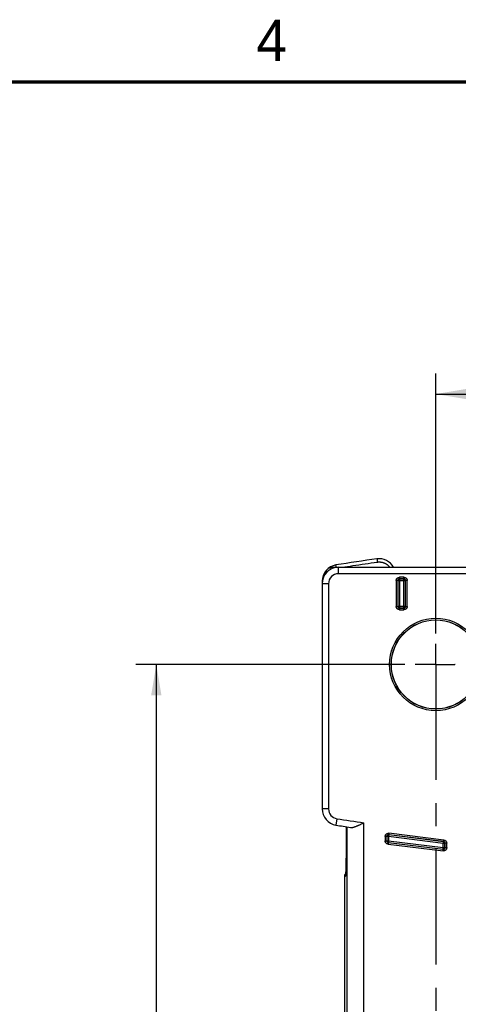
# Model space of a CAD drawing. Header units: inches. Extents: x 0 to 34, y 0 to 22.
# Tile 43 of 47: x 17.6 to 20.2, y 15.9 to 21.9. Entities that reach past the tile are written whole.
import ezdxf

# ---------------------------------------------------------------- set-up
doc = ezdxf.new("R2010")
doc.units = ezdxf.units.IN
doc.header["$LTSCALE"] = 1.87
doc.header["$MEASUREMENT"] = 0
doc.linetypes.add('CENTER', pattern=[0.6, 0.375, -0.075, 0.075, -0.075])
doc.layers.get('0').update_dxf_attribs({"linetype": 'CONTINUOUS'})
doc.layers.add('DEFAULT_1', color=7, linetype='CENTER')
doc.layers.add('DIMENSIONS', color=7, linetype='CONTINUOUS')
doc.styles.get("Standard").update_dxf_attribs({"font": 'txt', "width": 0.8})
doc.dimstyles.new('DIMSTYLE_1', dxfattribs={"dimtxt": 0.125, "dimasz": 0.1875, "dimexe": 0.18, "dimexo": 0.0625, "dimgap": 0.09, "dimtad": 0, "dimtih": 1, "dimtoh": 1, "dimdec": 3, "dimzin": 4, "dimdsep": 46, "dimtxsty": 'STANDARD', "dimblk": '_FILLED', "dimblk1": '_FILLED', "dimblk2": '_FILLED', "dimcen": 0.09, "dimadec": 0, "dimazin": 0, "dimtp": 0.01, "dimtm": 0.01, "dimtfac": 1, "dimtdec": 3, "dimtofl": 0, "dimtmove": 0, "dimatfit": 3, "dimldrblk": '_FILLED', "dimfxl": 1, "dimtolj": 1, "dimtzin": 4, "dimarcsym": 0})

# ---------------------------------------------------------------- blocks, each defined once
blk = doc.blocks.new('_FILLED')
at = {"color": 0, "linetype": 'BYBLOCK'}
blk.add_solid([(0, 0), (-1, 0.167), (-1, -0.167)], dxfattribs=at)
blk = doc.blocks.new('*D5')
at = {"layer": 'DIMENSIONS', "color": 2, "linetype": 'CONTINUOUS'}
for p, q in [((19.9007, 17.9614), (18.2641, 17.9614)), ((18.3891, 17.9614), (18.3891, 15.1689)), ((18.3891, 12.0687), (18.3891, 14.5127)), ((19.9006, 12.0687), (18.2641, 12.0687))]:
    blk.add_line(p, q, dxfattribs=at)
at = {"layer": 'DIMENSIONS', "color": 2, "linetype": 'CONTINUOUS', "xscale": 0.1875, "yscale": 0.1875, "zscale": 0.1875}
for p, rotation in [((18.3891, 17.9614), 90), ((18.3891, 12.0687), 270)]:
    blk.add_blockref('_FILLED', p, dxfattribs=dict(at, rotation=rotation))
at = {"layer": 'DIMENSIONS', "color": 2, "linetype": 'CONTINUOUS', "width": 0.8}
for s, p in [('5.893', (17.6766, 14.9814)), ('[', (18.3016, 14.9814)), ('149.67', (18.4016, 14.9814)), (']', (19.0016, 14.9814)), ('RUBBER FEET', (17.8391, 14.7627)), ('(OPTIONAL)', (17.8891, 14.5752))]:
    blk.add_text(s, height=0.125, dxfattribs=at).set_placement(p)
blk = doc.blocks.new('*D6')
at = {"layer": 'DIMENSIONS', "color": 2, "linetype": 'CONTINUOUS'}
for p, q in [((20.0883, 18.149), (20.0883, 19.7288)), ((22.4505, 18.149), (22.4505, 19.7288)), ((20.0883, 19.6038), (20.6931, 19.6038)), ((22.4505, 19.6038), (21.9181, 19.6038))]:
    blk.add_line(p, q, dxfattribs=at)
at = {"layer": 'DIMENSIONS', "color": 2, "linetype": 'CONTINUOUS', "xscale": 0.1875, "yscale": 0.1875, "zscale": 0.1875, "rotation": 180}
blk.add_blockref('_FILLED', (20.0883, 19.6038), dxfattribs=at)
at = {"layer": 'DIMENSIONS', "color": 2, "linetype": 'CONTINUOUS', "xscale": 0.1875, "yscale": 0.1875, "zscale": 0.1875}
blk.add_blockref('_FILLED', (22.4505, 19.6038), dxfattribs=at)
at = {"layer": 'DIMENSIONS', "color": 2, "linetype": 'CONTINUOUS', "width": 0.8}
for s, p in [('[', (21.4181, 19.5413)), (']', (21.7181, 19.5413)), ('2.362', (20.7931, 19.5413)), ('60', (21.5181, 19.5413)), ('RUBBER FEET', (20.7556, 19.3225))]:
    blk.add_text(s, height=0.125, dxfattribs=at).set_placement(p)

msp = doc.modelspace()

# ---------------------------------------------------------------- linework, layer by layer
at = {"color": 7, "linetype": 'CONTINUOUS'}
for p, q in [((19.4443, 18.5519), (19.4957, 18.5519)), ((19.4971, 18.5126), (19.4971, 18.5519)), ((19.4971, 18.5519), (23.0416, 18.5519)), ((21.0134, 18.5126), (19.4971, 18.5126)), ((19.8679, 18.4908), (19.8679, 18.4808)), ((19.8947, 18.4908), (19.8679, 18.4908)), ((19.8685, 18.4803), (19.8679, 18.4808)), ((19.8947, 18.4808), (19.8679, 18.4808)), ((19.8685, 18.4803), (19.8685, 18.3047)), ((19.8942, 18.4803), (19.8685, 18.4803)), ((19.8942, 18.4803), (19.8947, 18.4808)), ((19.8942, 18.3047), (19.8942, 18.4803)), ((19.8947, 18.4808), (19.8947, 18.4908)), ((19.3971, 18.467), (19.3971, 17.0843)), ((19.3982, 18.467), (19.3971, 18.467)), ((19.4364, 18.4519), (19.3971, 18.4519)), ((19.4364, 18.4519), (19.4364, 17.0843)), ((19.8479, 18.4708), (19.8479, 18.3142)), ((19.8579, 18.4708), (19.8479, 18.4708)), ((19.8579, 18.4708), (19.8579, 18.3142)), ((19.8585, 18.4703), (19.8579, 18.4708)), ((19.8585, 18.4703), (19.8585, 18.3147)), ((19.9042, 18.4703), (19.8585, 18.4703)), ((19.9042, 18.4703), (19.9047, 18.4708)), ((19.9042, 18.3147), (19.9042, 18.4703)), ((19.9047, 18.3142), (19.9047, 18.4708)), ((19.9147, 18.4708), (19.9047, 18.4708)), ((19.9147, 18.3142), (19.9147, 18.4708)), ((19.8479, 18.3142), (19.8579, 18.3142)), ((19.8585, 18.3147), (19.8579, 18.3142)), ((19.8585, 18.3147), (19.9042, 18.3147)), ((19.8685, 18.3047), (19.8679, 18.3042)), ((19.8679, 18.3042), (19.8679, 18.2942)), ((19.8679, 18.3042), (19.8947, 18.3042)), ((19.8685, 18.3047), (19.8942, 18.3047)), ((19.8942, 18.3047), (19.8947, 18.3042)), ((19.8947, 18.2942), (19.8947, 18.3042)), ((19.9042, 18.3147), (19.9047, 18.3142)), ((19.9047, 18.3142), (19.9147, 18.3142)), ((19.8679, 18.2942), (19.8947, 18.2942)), ((19.4364, 17.0843), (19.3971, 17.0843)), ((19.4875, 17.0244), (19.4813, 16.9856)), ((19.6502, 15.7668), (19.6502, 16.9996)), ((19.5435, 16.9758), (19.5435, 16.8616)), ((19.5451, 16.9756), (19.5451, 16.8616)), ((19.5502, 15.766), (19.5502, 16.9748)), ((19.8027, 16.9257), (19.8015, 16.9157)), ((19.8034, 16.9362), (19.8022, 16.9262)), ((19.8027, 16.9257), (19.8022, 16.9262)), ((20.1361, 16.8853), (19.8022, 16.9262)), ((20.1355, 16.8848), (19.8027, 16.9257)), ((20.1373, 16.8952), (19.8034, 16.9362)), ((19.5435, 16.8695), (19.5451, 16.8695)), ((19.5451, 16.8695), (19.5451, 16.8695)), ((19.781, 16.9163), (19.781, 16.8897)), ((19.791, 16.9163), (19.781, 16.9163)), ((19.781, 16.8897), (19.791, 16.8897)), ((19.791, 16.9163), (19.791, 16.8897)), ((19.7915, 16.9157), (19.791, 16.9163)), ((19.7915, 16.8902), (19.791, 16.8897)), ((19.7915, 16.9157), (19.7915, 16.8902)), ((19.8015, 16.9157), (19.7915, 16.9157)), ((19.7915, 16.8902), (19.8015, 16.8902)), ((19.7998, 16.8798), (19.7986, 16.8699)), ((19.7986, 16.8699), (20.1324, 16.8289)), ((19.8003, 16.8803), (19.7998, 16.8798)), ((19.7998, 16.8798), (20.1336, 16.8388)), ((19.8015, 16.8902), (19.8003, 16.8803)), ((19.8003, 16.8803), (20.1331, 16.8394)), ((19.8015, 16.9157), (19.8015, 16.8902)), ((20.1343, 16.8749), (19.8015, 16.9157)), ((19.8015, 16.8902), (20.1343, 16.8493)), ((20.1343, 16.8749), (20.1355, 16.8848)), ((20.1343, 16.8493), (20.1343, 16.8749)), ((20.1443, 16.8749), (20.1343, 16.8749)), ((20.1355, 16.8848), (20.1361, 16.8853)), ((20.1361, 16.8853), (20.1373, 16.8952)), ((20.1443, 16.8749), (20.1448, 16.8753)), ((20.1443, 16.8493), (20.1443, 16.8749)), ((20.1448, 16.8488), (20.1448, 16.8753)), ((20.1548, 16.8753), (20.1448, 16.8753)), ((20.1548, 16.8488), (20.1548, 16.8753)), ((19.5433, 16.817), (19.5432, 16.8042)), ((19.5434, 16.8307), (19.5433, 16.817)), ((19.5435, 16.8616), (19.5434, 16.8456)), ((19.5434, 16.8456), (19.5434, 16.8307)), ((19.5449, 16.817), (19.5448, 16.8042)), ((19.545, 16.8308), (19.5449, 16.817)), ((19.5451, 16.8616), (19.545, 16.8456)), ((19.545, 16.8456), (19.545, 16.8308)), ((20.1324, 16.8289), (20.1336, 16.8388)), ((20.1331, 16.8394), (20.1343, 16.8493)), ((20.1331, 16.8394), (20.1336, 16.8388)), ((20.1343, 16.8493), (20.1443, 16.8493)), ((20.1443, 16.8493), (20.1448, 16.8488)), ((20.1448, 16.8488), (20.1548, 16.8488)), ((19.5423, 16.7459), (19.5421, 16.7387)), ((19.5424, 16.7537), (19.5423, 16.7459)), ((19.5426, 16.7623), (19.5424, 16.7537)), ((19.5428, 16.7715), (19.5426, 16.7623)), ((19.5429, 16.7816), (19.5428, 16.7715)), ((19.543, 16.7924), (19.5429, 16.7816)), ((19.5432, 16.8042), (19.543, 16.7924)), ((19.5439, 16.7459), (19.5437, 16.7387)), ((19.544, 16.7537), (19.5439, 16.7459)), ((19.5442, 16.7623), (19.544, 16.7537)), ((19.5444, 16.7715), (19.5442, 16.7623)), ((19.5445, 16.7816), (19.5444, 16.7715)), ((19.5446, 16.7925), (19.5445, 16.7816)), ((19.5448, 16.8042), (19.5446, 16.7925)), ((19.5403, 16.6912), (19.5402, 16.69)), ((19.5405, 16.6936), (19.5403, 16.6912)), ((19.5406, 16.6963), (19.5405, 16.6936)), ((19.5408, 16.6994), (19.5406, 16.6963)), ((19.5409, 16.7028), (19.5408, 16.6994)), ((19.5412, 16.7086), (19.5409, 16.7028)), ((19.5414, 16.7154), (19.5412, 16.7086)), ((19.5417, 16.7232), (19.5414, 16.7154)), ((19.5419, 16.7321), (19.5417, 16.7232)), ((19.5419, 16.6912), (19.5418, 16.6892)), ((19.5421, 16.7387), (19.5419, 16.7321)), ((19.5421, 16.6936), (19.5419, 16.6912)), ((19.5422, 16.6963), (19.5421, 16.6936)), ((19.5424, 16.6994), (19.5422, 16.6963)), ((19.5425, 16.7028), (19.5424, 16.6994)), ((19.5428, 16.7086), (19.5425, 16.7028)), ((19.543, 16.7154), (19.5428, 16.7086)), ((19.5433, 16.7232), (19.543, 16.7154)), ((19.5436, 16.7321), (19.5433, 16.7232)), ((19.5437, 16.7387), (19.5436, 16.7321)), ((19.5349, 16.6764), (19.54, 16.6765)), ((19.5349, 15.7306), (19.5349, 16.6764))]:
    msp.add_line(p, q, dxfattribs=at)
at = {"color": 7, "linetype": 'CONTINUOUS', "const_width": 0.02}
msp.add_lwpolyline([(33.5, 21.5), (0.5, 21.5)], dxfattribs=at)
at = {"color": 7, "linetype": 'CONTINUOUS'}
msp.add_lwpolyline([(19.5418, 16.6892), (19.5416, 16.6874), (19.5416, 16.6866), (19.5415, 16.6858), (19.5414, 16.6852), (19.5414, 16.6846), (19.5413, 16.684), (19.5413, 16.6836), (19.5412, 16.6831), (19.5412, 16.6828), (19.5411, 16.6825), (19.5411, 16.6823), (19.5411, 16.6821), (19.5411, 16.682), (19.5411, 16.682)], dxfattribs=at)
for radius in [0.2808, 0.2708, 0.2701]:
    msp.add_circle((20.0883, 17.9614), radius, dxfattribs=at)
for centre, radius, start, end in [((21.2694, 7.3933), 11.3146, 97.81592, 99.09287), ((19.7443, 18.5037), 0.1, 28.81656, 97.81592), ((19.4971, 18.467), 0.1, 99.09287, 180), ((19.4971, 18.4519), 0.1, 90, 180), ((19.4971, 18.4519), 0.0607, 90, 180), ((19.4971, 17.0843), 0.1, 180, 260.90699), ((19.4971, 17.0843), 0.0607, 180, 260.90699), ((21.2694, 28.1578), 11.3144, 260.90699, 261.3655), ((21.2694, 28.1578), 11.2751, 260.90699, 261.74345)]:
    msp.add_arc(centre, radius, start, end, dxfattribs=at)
for points, knots in [([(19.7307, 18.6028), (19.7307, 18.6028), (19.7307, 18.6026), (19.7308, 18.6024), (19.7308, 18.6019), (19.7309, 18.6013), (19.731, 18.6005), (19.7312, 18.5995), (19.7313, 18.5984), (19.7315, 18.5971), (19.7317, 18.5957), (19.7319, 18.5941), (19.7321, 18.5925), (19.7324, 18.5908), (19.7326, 18.589), (19.7329, 18.5871), (19.7331, 18.5853), (19.7333, 18.584), (19.7334, 18.5833)], [0, 0, 0, 0, 0.004798, 0.019133, 0.042871, 0.075791, 0.117582, 0.16785, 0.226124, 0.291852, 0.364417, 0.443136, 0.527266, 0.616015, 0.708548, 0.803992, 0.901449, 1, 1, 1, 1]), ([(19.4466, 18.5439), (19.4464, 18.5446), (19.4461, 18.5457), (19.4456, 18.5473), (19.4452, 18.5487), (19.4449, 18.5498), (19.4446, 18.5507), (19.4445, 18.5513), (19.4443, 18.5517), (19.4443, 18.5519), (19.4443, 18.5519)], [0, 0, 0, 0, 0.23118, 0.433136, 0.605186, 0.746708, 0.857256, 0.936473, 0.984105, 1, 1, 1, 1]), ([(19.4466, 18.544), (19.4467, 18.5432), (19.4469, 18.5415), (19.4471, 18.5397), (19.4472, 18.5387), (19.4472, 18.5386)], [0, 0, 0, 0, 0.43762, 0.926455, 1, 1, 1, 1]), ([(19.4466, 18.5439), (19.4468, 18.5433), (19.4472, 18.5422), (19.4477, 18.5406), (19.448, 18.5396), (19.4481, 18.5391)], [0, 0, 0, 0, 0.369169, 0.721608, 1, 1, 1, 1]), ([(19.4569, 18.5519), (19.4568, 18.5519), (19.4565, 18.5518), (19.4563, 18.5513), (19.4562, 18.5506), (19.4561, 18.5497), (19.4561, 18.5489), (19.4561, 18.5485)], [0, 0, 0, 0, 0.093562, 0.222026, 0.41155, 0.670512, 1, 1, 1, 1]), ([(19.4561, 18.5485), (19.4561, 18.548), (19.4561, 18.5468), (19.4561, 18.545), (19.4561, 18.5438), (19.4561, 18.5432)], [0, 0, 0, 0, 0.297014, 0.647894, 1, 1, 1, 1]), ([(19.4649, 18.5466), (19.4645, 18.5468), (19.4635, 18.5472), (19.4619, 18.5478), (19.46, 18.5482), (19.458, 18.5485), (19.4567, 18.5485), (19.4561, 18.5485)], [0, 0, 0, 0, 0.141575, 0.355374, 0.569848, 0.784796, 1, 1, 1, 1]), ([(19.4689, 18.5479), (19.4685, 18.5481), (19.4677, 18.5488), (19.4662, 18.5496), (19.4645, 18.5505), (19.4626, 18.5511), (19.4608, 18.5516), (19.4589, 18.5519), (19.4576, 18.5519), (19.4569, 18.5519)], [0, 0, 0, 0, 0.098544, 0.248995, 0.399338, 0.549589, 0.699767, 0.849896, 1, 1, 1, 1]), ([(19.4835, 18.5519), (19.4834, 18.5525), (19.4832, 18.5537), (19.483, 18.5554), (19.4827, 18.5571), (19.4824, 18.5586), (19.4822, 18.56), (19.482, 18.5613), (19.4818, 18.5624), (19.4817, 18.5634), (19.4815, 18.5642), (19.4814, 18.5648), (19.4814, 18.5653), (19.4813, 18.5655), (19.4813, 18.5657), (19.4813, 18.5657)], [0, 0, 0, 0, 0.130502, 0.255698, 0.374403, 0.485492, 0.587914, 0.6807, 0.762971, 0.833949, 0.892961, 0.93945, 0.972975, 0.993221, 1, 1, 1, 1]), ([(19.5199, 18.552), (19.5413, 18.5553), (19.5875, 18.5624), (19.6587, 18.5729), (19.7085, 18.5799), (19.7334, 18.5833)], [0, 0, 0, 0, 0.300533, 0.65027, 1, 1, 1, 1]), ([(19.7334, 18.5833), (19.7352, 18.5836), (19.7388, 18.584), (19.7443, 18.5841), (19.7498, 18.584), (19.7552, 18.5834), (19.7606, 18.5825), (19.7659, 18.5812), (19.7711, 18.5795), (19.7762, 18.5775), (19.7811, 18.5752), (19.7859, 18.5725), (19.7905, 18.5695), (19.7948, 18.5662), (19.7989, 18.5626), (19.8028, 18.5587), (19.8059, 18.5552), (19.8077, 18.5528), (19.8084, 18.552)], [0, 0, 0, 0, 0.064302, 0.128386, 0.192386, 0.256431, 0.320471, 0.384531, 0.448654, 0.512684, 0.576711, 0.640823, 0.704861, 0.768909, 0.833, 0.897042, 0.96109, 1, 1, 1, 1]), ([(19.8479, 18.4708), (19.8479, 18.4714), (19.848, 18.4727), (19.8483, 18.4745), (19.8487, 18.4763), (19.8493, 18.4781), (19.85, 18.4797), (19.8509, 18.4814), (19.852, 18.4829), (19.8531, 18.4843), (19.8545, 18.4856), (19.8559, 18.4868), (19.8574, 18.4878), (19.859, 18.4887), (19.8607, 18.4895), (19.8625, 18.4901), (19.8643, 18.4905), (19.8661, 18.4907), (19.8673, 18.4908), (19.8679, 18.4908)], [0, 0, 0, 0, 0.058872, 0.11792, 0.17672, 0.235412, 0.294303, 0.353187, 0.411861, 0.470672, 0.529623, 0.588335, 0.647069, 0.705986, 0.764786, 0.823481, 0.882393, 0.941399, 1, 1, 1, 1]), ([(19.8679, 18.4808), (19.8676, 18.4808), (19.8668, 18.4808), (19.8657, 18.4806), (19.8646, 18.4803), (19.8636, 18.4798), (19.8626, 18.4793), (19.8617, 18.4786), (19.8609, 18.4779), (19.8601, 18.4771), (19.8595, 18.4761), (19.8589, 18.4752), (19.8585, 18.4741), (19.8582, 18.473), (19.858, 18.4719), (19.8579, 18.4712), (19.8579, 18.4708)], [0, 0, 0, 0, 0.071476, 0.143042, 0.214531, 0.285981, 0.357352, 0.428565, 0.499801, 0.571192, 0.642591, 0.714051, 0.785509, 0.856932, 0.928412, 1, 1, 1, 1]), ([(19.8585, 18.4703), (19.8585, 18.4707), (19.8585, 18.4714), (19.8587, 18.4725), (19.859, 18.4736), (19.8594, 18.4746), (19.86, 18.4756), (19.8606, 18.4765), (19.8614, 18.4774), (19.8622, 18.4781), (19.8631, 18.4788), (19.8641, 18.4793), (19.8651, 18.4798), (19.8662, 18.4801), (19.8673, 18.4803), (19.8681, 18.4803), (19.8685, 18.4803)], [0, 0, 0, 0, 0.071416, 0.142837, 0.214263, 0.285693, 0.357127, 0.428563, 0.5, 0.571437, 0.642873, 0.714307, 0.785737, 0.857163, 0.928584, 1, 1, 1, 1]), ([(19.8942, 18.4803), (19.8945, 18.4803), (19.8953, 18.4803), (19.8964, 18.4801), (19.8975, 18.4798), (19.8985, 18.4793), (19.8995, 18.4788), (19.9004, 18.4781), (19.9013, 18.4774), (19.902, 18.4765), (19.9026, 18.4756), (19.9032, 18.4746), (19.9036, 18.4736), (19.9039, 18.4725), (19.9041, 18.4714), (19.9042, 18.4707), (19.9042, 18.4703)], [0, 0, 0, 0, 0.07135, 0.142765, 0.214197, 0.28563, 0.357071, 0.428513, 0.499956, 0.571399, 0.642841, 0.714281, 0.785718, 0.85715, 0.928578, 1, 1, 1, 1]), ([(19.8947, 18.4908), (19.8953, 18.4908), (19.8965, 18.4907), (19.8984, 18.4905), (19.9002, 18.4901), (19.9019, 18.4895), (19.9036, 18.4887), (19.9052, 18.4878), (19.9068, 18.4868), (19.9082, 18.4856), (19.9095, 18.4843), (19.9107, 18.4829), (19.9117, 18.4814), (19.9126, 18.4797), (19.9134, 18.478), (19.9139, 18.4763), (19.9144, 18.4745), (19.9146, 18.4727), (19.9147, 18.4714), (19.9147, 18.4708)], [0, 0, 0, 0, 0.058872, 0.11792, 0.17672, 0.235412, 0.294303, 0.353187, 0.411861, 0.470672, 0.529623, 0.588335, 0.647069, 0.705986, 0.764786, 0.823481, 0.882393, 0.941399, 1, 1, 1, 1]), ([(19.9047, 18.4708), (19.9047, 18.4712), (19.9046, 18.4719), (19.9044, 18.473), (19.9041, 18.4741), (19.9037, 18.4752), (19.9032, 18.4761), (19.9025, 18.4771), (19.9018, 18.4779), (19.9009, 18.4786), (19.9, 18.4793), (19.899, 18.4798), (19.898, 18.4803), (19.8969, 18.4806), (19.8958, 18.4808), (19.8951, 18.4808), (19.8947, 18.4808)], [0, 0, 0, 0, 0.071476, 0.143042, 0.214531, 0.285981, 0.357352, 0.428565, 0.499801, 0.571192, 0.642591, 0.714051, 0.785509, 0.856932, 0.928412, 1, 1, 1, 1]), ([(19.8679, 18.2942), (19.8673, 18.2942), (19.8661, 18.2942), (19.8643, 18.2945), (19.8625, 18.2949), (19.8607, 18.2955), (19.859, 18.2962), (19.8574, 18.2971), (19.8559, 18.2982), (19.8544, 18.2994), (19.8531, 18.3007), (19.852, 18.3021), (19.8509, 18.3036), (19.85, 18.3052), (19.8493, 18.3069), (19.8487, 18.3087), (19.8483, 18.3105), (19.848, 18.3123), (19.8479, 18.3135), (19.8479, 18.3142)], [0, 0, 0, 0, 0.058872, 0.11792, 0.17672, 0.235412, 0.294303, 0.353187, 0.411861, 0.470672, 0.529623, 0.588335, 0.647069, 0.705986, 0.764786, 0.823481, 0.882393, 0.941399, 1, 1, 1, 1]), ([(19.8579, 18.3142), (19.8579, 18.3138), (19.858, 18.313), (19.8582, 18.3119), (19.8585, 18.3108), (19.8589, 18.3098), (19.8595, 18.3088), (19.8601, 18.3079), (19.8609, 18.3071), (19.8617, 18.3063), (19.8626, 18.3057), (19.8636, 18.3051), (19.8646, 18.3047), (19.8657, 18.3044), (19.8668, 18.3042), (19.8676, 18.3042), (19.8679, 18.3042)], [0, 0, 0, 0, 0.071476, 0.143042, 0.214531, 0.285981, 0.357352, 0.428565, 0.499801, 0.571192, 0.642591, 0.714051, 0.785509, 0.856932, 0.928412, 1, 1, 1, 1]), ([(19.8685, 18.3047), (19.8681, 18.3047), (19.8673, 18.3047), (19.8662, 18.3049), (19.8651, 18.3052), (19.8641, 18.3056), (19.8631, 18.3062), (19.8622, 18.3068), (19.8614, 18.3076), (19.8606, 18.3084), (19.86, 18.3093), (19.8594, 18.3103), (19.859, 18.3114), (19.8587, 18.3124), (19.8585, 18.3135), (19.8585, 18.3143), (19.8585, 18.3147)], [0, 0, 0, 0, 0.07135, 0.142765, 0.214197, 0.28563, 0.357071, 0.428513, 0.499956, 0.571399, 0.642841, 0.714281, 0.785718, 0.85715, 0.928578, 1, 1, 1, 1]), ([(19.9042, 18.3147), (19.9042, 18.3143), (19.9041, 18.3135), (19.9039, 18.3124), (19.9036, 18.3114), (19.9032, 18.3103), (19.9026, 18.3093), (19.902, 18.3084), (19.9013, 18.3076), (19.9004, 18.3068), (19.8995, 18.3062), (19.8985, 18.3056), (19.8975, 18.3052), (19.8964, 18.3049), (19.8953, 18.3047), (19.8945, 18.3047), (19.8942, 18.3047)], [0, 0, 0, 0, 0.07135, 0.142765, 0.214197, 0.28563, 0.357071, 0.428513, 0.499956, 0.571399, 0.642841, 0.714281, 0.785718, 0.85715, 0.928578, 1, 1, 1, 1]), ([(19.9147, 18.3142), (19.9147, 18.3135), (19.9146, 18.3123), (19.9144, 18.3105), (19.9139, 18.3087), (19.9133, 18.3069), (19.9126, 18.3052), (19.9117, 18.3036), (19.9107, 18.3021), (19.9095, 18.3007), (19.9082, 18.2994), (19.9067, 18.2982), (19.9052, 18.2971), (19.9036, 18.2962), (19.9019, 18.2955), (19.9002, 18.2949), (19.8984, 18.2945), (19.8965, 18.2942), (19.8953, 18.2942), (19.8947, 18.2942)], [0, 0, 0, 0, 0.058872, 0.11792, 0.17672, 0.235412, 0.294303, 0.353187, 0.411861, 0.470672, 0.529623, 0.588335, 0.647069, 0.705986, 0.764786, 0.823481, 0.882393, 0.941399, 1, 1, 1, 1]), ([(19.8947, 18.3042), (19.8951, 18.3042), (19.8958, 18.3042), (19.8969, 18.3044), (19.898, 18.3047), (19.899, 18.3051), (19.9, 18.3057), (19.9009, 18.3063), (19.9018, 18.3071), (19.9025, 18.3079), (19.9032, 18.3088), (19.9037, 18.3098), (19.9041, 18.3108), (19.9044, 18.3119), (19.9046, 18.313), (19.9047, 18.3138), (19.9047, 18.3142)], [0, 0, 0, 0, 0.071476, 0.143042, 0.214531, 0.285981, 0.357352, 0.428565, 0.499801, 0.571192, 0.642591, 0.714051, 0.785509, 0.856932, 0.928412, 1, 1, 1, 1]), ([(19.5707, 16.9716), (19.5716, 16.9715), (19.5735, 16.9713), (19.5764, 16.9713), (19.5797, 16.9716), (19.5832, 16.9721), (19.5871, 16.973), (19.5913, 16.9741), (19.5959, 16.9755), (19.6008, 16.9772), (19.606, 16.9792), (19.6116, 16.9815), (19.6175, 16.9841), (19.6237, 16.9868), (19.6301, 16.9898), (19.6367, 16.993), (19.6434, 16.9962), (19.6479, 16.9984), (19.6502, 16.9996)], [0, 0, 0, 0, 0.031495, 0.066061, 0.104182, 0.14629, 0.192756, 0.243883, 0.299889, 0.360899, 0.426919, 0.497824, 0.573342, 0.653048, 0.736358, 0.822543, 0.910743, 1, 1, 1, 1]), ([(19.781, 16.9163), (19.781, 16.917), (19.7811, 16.9182), (19.7813, 16.9201), (19.7818, 16.9219), (19.7824, 16.9237), (19.7832, 16.9254), (19.7841, 16.927), (19.7852, 16.9286), (19.7864, 16.93), (19.7877, 16.9313), (19.7892, 16.9325), (19.7908, 16.9335), (19.7924, 16.9344), (19.7942, 16.9352), (19.796, 16.9357), (19.7978, 16.9361), (19.7997, 16.9363), (19.8016, 16.9363), (19.8028, 16.9362), (19.8034, 16.9362)], [0, 0, 0, 0, 0.055454, 0.111247, 0.166876, 0.222292, 0.277865, 0.333537, 0.388997, 0.444453, 0.500147, 0.555706, 0.611107, 0.666713, 0.722346, 0.777796, 0.833302, 0.889036, 0.944713, 1, 1, 1, 1]), ([(19.8022, 16.9262), (19.8019, 16.9263), (19.8011, 16.9263), (19.8, 16.9263), (19.7989, 16.9261), (19.7978, 16.9258), (19.7967, 16.9254), (19.7957, 16.9248), (19.7948, 16.9242), (19.794, 16.9234), (19.7932, 16.9226), (19.7925, 16.9217), (19.792, 16.9207), (19.7916, 16.9197), (19.7912, 16.9186), (19.7911, 16.9175), (19.791, 16.9167), (19.791, 16.9163)], [0, 0, 0, 0, 0.066767, 0.133621, 0.200267, 0.26677, 0.333356, 0.400028, 0.466672, 0.533348, 0.599867, 0.666354, 0.732979, 0.799682, 0.866431, 0.933258, 1, 1, 1, 1]), ([(19.7915, 16.9157), (19.7915, 16.9161), (19.7916, 16.9169), (19.7918, 16.918), (19.7921, 16.9191), (19.7925, 16.9201), (19.7931, 16.9211), (19.7937, 16.922), (19.7945, 16.9229), (19.7953, 16.9236), (19.7962, 16.9243), (19.7972, 16.9248), (19.7983, 16.9252), (19.7994, 16.9255), (19.8005, 16.9257), (19.8016, 16.9258), (19.8024, 16.9257), (19.8027, 16.9257)], [0, 0, 0, 0, 0.066651, 0.133308, 0.199971, 0.266638, 0.33331, 0.399985, 0.466661, 0.533339, 0.600015, 0.66669, 0.733362, 0.800029, 0.866692, 0.933349, 1, 1, 1, 1]), ([(19.5412, 16.682), (19.5413, 16.6825), (19.5414, 16.684), (19.5417, 16.6868), (19.5419, 16.6904), (19.5422, 16.6945), (19.5424, 16.6992), (19.5426, 16.7043), (19.5429, 16.7099), (19.5431, 16.716), (19.5433, 16.7226), (19.5435, 16.7295), (19.5437, 16.7369), (19.5439, 16.7447), (19.544, 16.7528), (19.5442, 16.7613), (19.5444, 16.7701), (19.5445, 16.7792), (19.5446, 16.7886), (19.5447, 16.7982), (19.5448, 16.808), (19.5449, 16.8179), (19.545, 16.8281), (19.545, 16.8383), (19.545, 16.8487), (19.5451, 16.8591), (19.5451, 16.866), (19.5451, 16.8695)], [0, 0, 0, 0, 0.008138, 0.024572, 0.043869, 0.065933, 0.09073, 0.118212, 0.148256, 0.180778, 0.215726, 0.252968, 0.292363, 0.333867, 0.377324, 0.422567, 0.469524, 0.518067, 0.567971, 0.619139, 0.671489, 0.72476, 0.778815, 0.83353, 0.888735, 0.944272, 1, 1, 1, 1]), ([(19.7986, 16.8699), (19.7979, 16.87), (19.7967, 16.8702), (19.7948, 16.8707), (19.793, 16.8714), (19.7913, 16.8723), (19.7896, 16.8733), (19.7881, 16.8744), (19.7867, 16.8758), (19.7854, 16.8772), (19.7843, 16.8788), (19.7833, 16.8804), (19.7825, 16.8822), (19.7818, 16.884), (19.7814, 16.8859), (19.7811, 16.8878), (19.781, 16.8891), (19.781, 16.8897)], [0, 0, 0, 0, 0.066877, 0.133659, 0.200184, 0.266837, 0.333533, 0.400058, 0.466715, 0.533442, 0.599971, 0.6666, 0.733365, 0.799899, 0.866517, 0.933391, 1, 1, 1, 1]), ([(19.791, 16.8897), (19.791, 16.8894), (19.7911, 16.8886), (19.7912, 16.8875), (19.7915, 16.8865), (19.792, 16.8854), (19.7925, 16.8844), (19.7932, 16.8835), (19.7939, 16.8827), (19.7947, 16.8819), (19.7956, 16.8813), (19.7966, 16.8807), (19.7976, 16.8803), (19.7987, 16.88), (19.7994, 16.8799), (19.7998, 16.8798)], [0, 0, 0, 0, 0.076951, 0.15393, 0.230875, 0.307828, 0.384797, 0.461739, 0.538681, 0.615527, 0.692381, 0.769214, 0.846014, 0.922884, 1, 1, 1, 1]), ([(19.8003, 16.8803), (19.7999, 16.8803), (19.7992, 16.8804), (19.7981, 16.8808), (19.7971, 16.8812), (19.7961, 16.8817), (19.7952, 16.8824), (19.7944, 16.8831), (19.7937, 16.884), (19.793, 16.8849), (19.7925, 16.8859), (19.7921, 16.8869), (19.7918, 16.888), (19.7916, 16.8891), (19.7915, 16.8898), (19.7915, 16.8902)], [0, 0, 0, 0, 0.076842, 0.153752, 0.230682, 0.307611, 0.384547, 0.461484, 0.538421, 0.615358, 0.692293, 0.769226, 0.846155, 0.92308, 1, 1, 1, 1]), ([(20.1355, 16.8848), (20.1359, 16.8848), (20.1366, 16.8846), (20.1377, 16.8843), (20.1387, 16.8839), (20.1397, 16.8833), (20.1406, 16.8827), (20.1414, 16.8819), (20.1422, 16.8811), (20.1428, 16.8802), (20.1434, 16.8792), (20.1438, 16.8782), (20.1441, 16.8771), (20.1443, 16.876), (20.1443, 16.8753), (20.1443, 16.8749)], [0, 0, 0, 0, 0.076842, 0.153752, 0.230682, 0.307611, 0.384547, 0.461484, 0.538421, 0.615358, 0.692293, 0.769226, 0.846155, 0.92308, 1, 1, 1, 1]), ([(20.1448, 16.8753), (20.1448, 16.8757), (20.1448, 16.8765), (20.1446, 16.8776), (20.1443, 16.8786), (20.1439, 16.8797), (20.1433, 16.8806), (20.1427, 16.8816), (20.142, 16.8824), (20.1411, 16.8831), (20.1402, 16.8838), (20.1393, 16.8843), (20.1382, 16.8848), (20.1372, 16.8851), (20.1364, 16.8852), (20.1361, 16.8853)], [0, 0, 0, 0, 0.076951, 0.15393, 0.230875, 0.307828, 0.384797, 0.461739, 0.538681, 0.615527, 0.692381, 0.769214, 0.846014, 0.922884, 1, 1, 1, 1]), ([(20.1373, 16.8952), (20.1379, 16.8951), (20.1392, 16.8949), (20.1411, 16.8944), (20.1429, 16.8937), (20.1446, 16.8928), (20.1462, 16.8918), (20.1478, 16.8906), (20.1492, 16.8893), (20.1505, 16.8879), (20.1516, 16.8863), (20.1526, 16.8846), (20.1534, 16.8829), (20.154, 16.8811), (20.1545, 16.8792), (20.1548, 16.8773), (20.1548, 16.876), (20.1548, 16.8753)], [0, 0, 0, 0, 0.066877, 0.133659, 0.200184, 0.266837, 0.333533, 0.400058, 0.466715, 0.533442, 0.599971, 0.6666, 0.733365, 0.799899, 0.866517, 0.933391, 1, 1, 1, 1]), ([(20.1548, 16.8488), (20.1548, 16.8481), (20.1548, 16.8469), (20.1545, 16.845), (20.1541, 16.8432), (20.1535, 16.8414), (20.1527, 16.8397), (20.1518, 16.838), (20.1507, 16.8365), (20.1495, 16.8351), (20.1481, 16.8338), (20.1466, 16.8326), (20.1451, 16.8315), (20.1434, 16.8307), (20.1417, 16.8299), (20.1399, 16.8294), (20.138, 16.829), (20.1362, 16.8288), (20.1343, 16.8287), (20.133, 16.8288), (20.1324, 16.8289)], [0, 0, 0, 0, 0.055454, 0.111247, 0.166876, 0.222292, 0.277865, 0.333537, 0.388997, 0.444453, 0.500147, 0.555706, 0.611107, 0.666713, 0.722346, 0.777796, 0.833302, 0.889036, 0.944713, 1, 1, 1, 1]), ([(20.1443, 16.8493), (20.1443, 16.849), (20.1443, 16.8482), (20.1441, 16.8471), (20.1438, 16.846), (20.1433, 16.845), (20.1428, 16.844), (20.1421, 16.8431), (20.1414, 16.8422), (20.1405, 16.8415), (20.1396, 16.8408), (20.1386, 16.8403), (20.1376, 16.8399), (20.1365, 16.8395), (20.1354, 16.8394), (20.1342, 16.8393), (20.1335, 16.8394), (20.1331, 16.8394)], [0, 0, 0, 0, 0.066591, 0.133242, 0.19991, 0.26658, 0.333257, 0.399936, 0.466618, 0.533301, 0.599982, 0.666663, 0.73334, 0.800013, 0.866681, 0.933343, 1, 1, 1, 1]), ([(20.1336, 16.8388), (20.134, 16.8388), (20.1347, 16.8387), (20.1359, 16.8388), (20.137, 16.839), (20.1381, 16.8393), (20.1391, 16.8397), (20.1401, 16.8402), (20.141, 16.8409), (20.1419, 16.8416), (20.1426, 16.8425), (20.1433, 16.8434), (20.1439, 16.8444), (20.1443, 16.8454), (20.1446, 16.8465), (20.1448, 16.8476), (20.1448, 16.8484), (20.1448, 16.8488)], [0, 0, 0, 0, 0.066767, 0.133621, 0.200267, 0.26677, 0.333356, 0.400028, 0.466672, 0.533348, 0.599867, 0.666354, 0.732979, 0.799682, 0.866431, 0.933258, 1, 1, 1, 1]), ([(19.5349, 16.6764), (19.5349, 16.677), (19.5349, 16.6783), (19.5352, 16.6802), (19.5357, 16.6821), (19.5363, 16.684), (19.5371, 16.6857), (19.5381, 16.6874), (19.5393, 16.689), (19.5405, 16.6904), (19.5415, 16.6912), (19.5419, 16.6916)], [0, 0, 0, 0, 0.111848, 0.223693, 0.335539, 0.447387, 0.559242, 0.671106, 0.78298, 0.894868, 1, 1, 1, 1]), ([(19.5408, 16.6821), (19.5407, 16.6815), (19.5404, 16.6803), (19.5401, 16.6784), (19.54, 16.6771), (19.54, 16.6765)], [0, 0, 0, 0, 0.317031, 0.658514, 1, 1, 1, 1]), ([(19.54, 16.6765), (19.5402, 16.6765), (19.5404, 16.677), (19.5406, 16.6778), (19.5409, 16.6792), (19.5411, 16.6807), (19.5412, 16.6817), (19.5412, 16.682)], [0, 0, 0, 0, 0.069272, 0.22529, 0.476447, 0.823535, 1, 1, 1, 1])]:
    msp.add_open_spline(points, degree=3, knots=knots, dxfattribs=at)
for points in [[(19.4649, 18.5466), (19.4649, 18.5466), (19.4649, 18.5466), (19.4649, 18.5466)], [(19.4957, 18.5519), (19.4959, 18.5519), (19.4961, 18.5519), (19.4963, 18.5519)], [(19.5409, 16.6822), (19.5408, 16.6822), (19.5408, 16.6821), (19.5408, 16.6821)], [(19.5412, 16.6832), (19.5411, 16.6829), (19.541, 16.6826), (19.5409, 16.6822)]]:
    msp.add_open_spline(points, degree=3, dxfattribs=at)
at = {"layer": 'DEFAULT_1', "color": 7, "linetype": 'CENTER'}
for p, q in [((20.0883, 17.9614), (20.0883, 18.0865)), ((20.0883, 17.9614), (19.9632, 17.9614)), ((20.0883, 17.9614), (20.0883, 12.2408)), ((20.0883, 17.9614), (20.2035, 17.9614)), ((22.4505, 17.9614), (20.2035, 17.9614))]:
    msp.add_line(p, q, dxfattribs=at)

# ---------------------------------------------------------------- texts
at = {"color": 2, "linetype": 'CONTINUOUS'}
msp.add_text('4', height=0.25, dxfattribs=at).set_placement((18.9977, 21.6277))

# ---------------------------------------------------------------- dimensions: what is measured, and where the dimension line sits
at = {"layer": 'DIMENSIONS', "color": 2, "linetype": 'CONTINUOUS'}
dim = msp.add_linear_dim(base=(22.4505, 19.6038), p1=(20.0883, 18.149), p2=(22.4505, 18.149), text='<>\\PRUBBER FEET', dimstyle='DIMSTYLE_1', dxfattribs=at)
dim.commit()
dim.dimension.update_dxf_attribs({"geometry": '*D6', "text_midpoint": (21.3056, 19.4944), "dimtype": 160})
dim = msp.add_linear_dim(base=(18.3891, 12.0687), p1=(19.9007, 17.9614), p2=(19.9006, 12.0687), angle=270, text='<>\\PRUBBER FEET\\P(OPTIONAL)', dimstyle='DIMSTYLE_1', dxfattribs=at)
dim.commit()
dim.dimension.update_dxf_attribs({"geometry": '*D5', "text_midpoint": (18.3891, 14.8408), "dimtype": 160})

doc.saveas('drawing.dxf')
